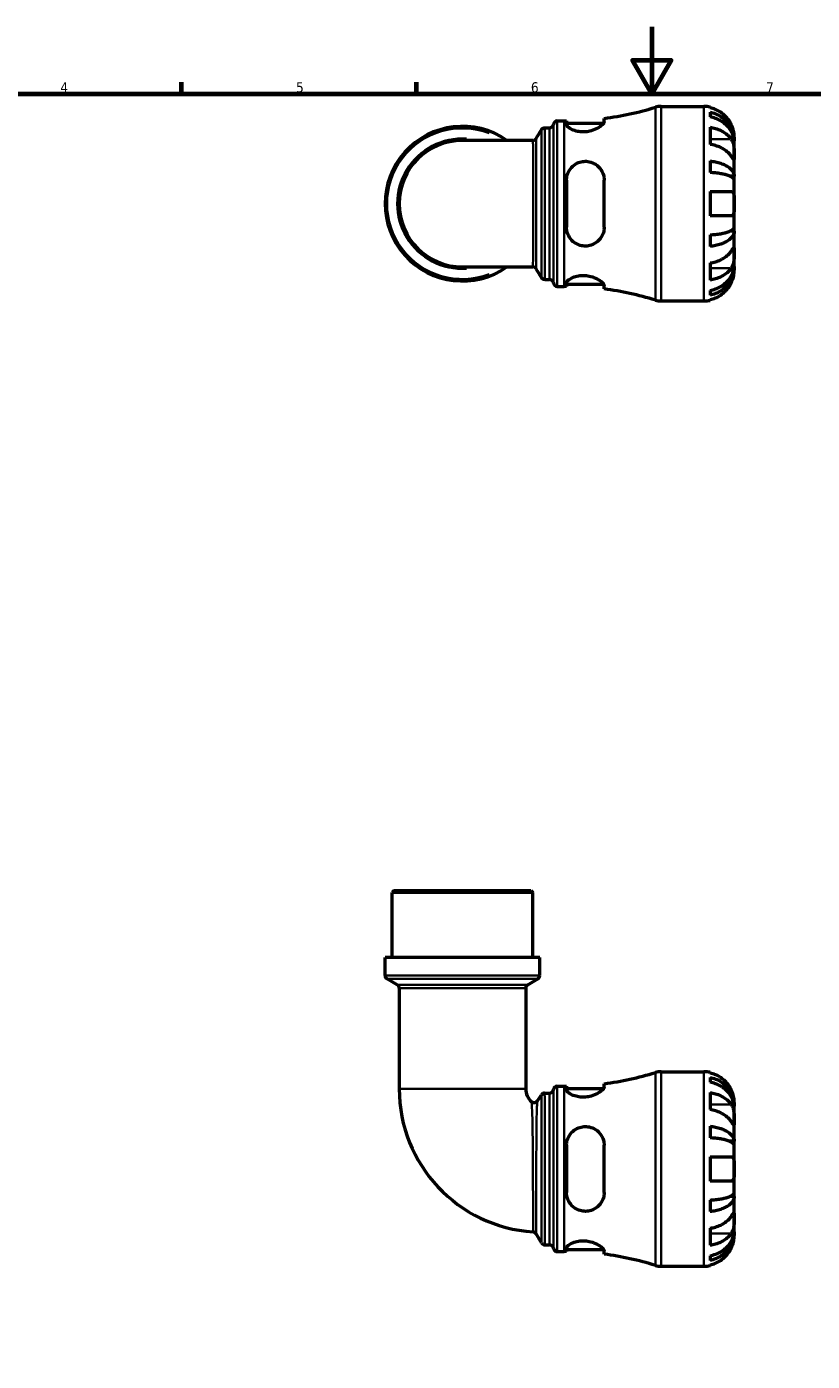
# Model space of a CAD drawing. Header units: millimetres. Extents: x 0 to 902, y -211 to 603.
# Tile 3 of 5: x 234 to 468, y 196 to 594. Entities that reach past the tile are written whole.
import ezdxf

# ---------------------------------------------------------------- set-up
doc = ezdxf.new("R2010")
doc.units = ezdxf.units.MM
for name, color, linetype, lineweight in [('Border (ANSI)', 7, 'Continuous', 70), ('Visible (ANSI)', 7, 'Continuous', 50), ('Visible Narrow (ANSI)', 7, 'Continuous', 35)]:
    doc.layers.add(name, color=color, linetype=linetype, lineweight=lineweight)
doc.styles.add('Note Text (ANSI)', font='tahoma.ttf')

# ---------------------------------------------------------------- blocks, each defined once
blk = doc.blocks.new('Borders Default Border')
at = {"layer": 'Border (ANSI)'}
for p, q in [((280.33, 574), (280.33, 577.45)), ((350.42, 574), (350.42, 577.45))]:
    blk.add_line(p, q, dxfattribs=at)
at = {"layer": 'Border (ANSI)', "flags": 128}
for points in [[(420.5, 594), (420.5, 574), (414.73, 584), (426.27, 584), (420.5, 574)], [(20, 20), (20, 574), (821, 574), (821, 20), (20, 20)]]:
    blk.add_lwpolyline(points, dxfattribs=at)
at = {"layer": 'Border (ANSI)', "char_height": 3.05, "attachment_point": 7, "style": 'Note Text (ANSI)'}
for s, insert in [('4', (244.23, 574.4)), ('5', (314.48, 574.34)), ('6', (384.49, 574.34)), ('7', (454.6, 574.4))]:
    blk.add_mtext(s, dxfattribs=dict(at, insert=insert))

msp = doc.modelspace()

# ---------------------------------------------------------------- linework, layer by layer
at = {"layer": 'Visible (ANSI)'}
for p, q in [((423.281, 570.238), (436.073, 570.238)), ((437.873, 570.056), (437.873, 569.83)), ((392.348, 565.888), (394.428, 565.888)), ((395.108, 565.89), (395.108, 564.864)), ((395.108, 565.248), (406.166, 565.248)), ((406.308, 565.663), (406.308, 566.658)), ((437.873, 568.523), (437.873, 567.09)), ((388.613, 563.858), (390.046, 563.858)), ((437.873, 564.001), (437.873, 558.91)), ((445.073, 559.951), (445.073, 561.238)), ((385.079, 560.097), (364.073, 560.097)), ((445.073, 559.951), (445.055, 559.951)), ((445.073, 559.461), (445.073, 559.951)), ((445.073, 555.38), (445.073, 559.461)), ((437.873, 553.973), (437.873, 550.513)), ((445.073, 549.479), (445.073, 555.38)), ((445.073, 549.479), (443.748, 549.479)), ((445.073, 548.296), (445.073, 549.479)), ((395.108, 548.278), (395.108, 534.198)), ((406.308, 534.198), (406.308, 548.278)), ((445.073, 541.238), (445.073, 548.296)), ((437.873, 544.838), (437.873, 537.638)), ((445.073, 534.18), (445.073, 541.238)), ((445.073, 532.997), (445.073, 534.18)), ((437.873, 531.963), (437.873, 528.503)), ((445.073, 532.997), (443.748, 532.997)), ((445.073, 527.096), (445.073, 532.997)), ((445.073, 523.015), (445.073, 527.096)), ((364.073, 522.378), (385.079, 522.378)), ((437.873, 523.566), (437.873, 518.475)), ((445.073, 522.525), (445.055, 522.525)), ((445.073, 522.525), (445.073, 523.015)), ((445.073, 521.238), (445.073, 522.525)), ((388.613, 518.618), (390.046, 518.618)), ((395.108, 517.612), (395.108, 516.585)), ((395.108, 517.228), (406.166, 517.228)), ((392.348, 516.588), (394.428, 516.588)), ((406.308, 515.818), (406.308, 516.813)), ((437.873, 515.386), (437.873, 513.953)), ((423.281, 512.238), (436.073, 512.238)), ((437.873, 512.646), (437.873, 512.42)), ((343.698, 336.491), (343.118, 335.911)), ((385.028, 335.911), (343.118, 335.911)), ((343.118, 316.491), (343.118, 335.911)), ((343.698, 336.491), (384.448, 336.491)), ((384.448, 336.491), (385.028, 335.911)), ((385.028, 316.491), (385.028, 335.911)), ((387.124, 316.491), (341.023, 316.491)), ((341.023, 311.161), (341.023, 316.491)), ((387.124, 311.161), (387.124, 316.491)), ((344.634, 308.406), (341.603, 310.156)), ((345.214, 307.402), (345.214, 277.366)), ((382.933, 307.402), (382.933, 277.366)), ((383.513, 308.406), (386.544, 310.156)), ((423.281, 282.491), (436.073, 282.491)), ((406.308, 277.917), (406.308, 278.911)), ((437.873, 282.309), (437.873, 282.084)), ((437.873, 280.776), (437.873, 279.343)), ((386.424, 273.789), (387.604, 275.588)), ((388.574, 276.111), (390.046, 276.111)), ((392.348, 278.141), (394.428, 278.141)), ((395.108, 278.144), (395.108, 277.117)), ((395.108, 277.501), (406.166, 277.501)), ((437.873, 276.255), (437.873, 271.164)), ((445.073, 272.204), (445.055, 272.204)), ((445.073, 272.204), (445.073, 273.491)), ((445.073, 271.714), (445.073, 272.204)), ((445.073, 267.633), (445.073, 271.714)), ((445.073, 261.732), (445.073, 267.633)), ((437.873, 266.226), (437.873, 262.767)), ((395.108, 260.531), (395.108, 246.451)), ((406.308, 246.451), (406.308, 260.531)), ((445.073, 261.732), (443.748, 261.732)), ((445.073, 260.55), (445.073, 261.732)), ((445.073, 253.491), (445.073, 260.55)), ((437.873, 257.091), (437.873, 249.891)), ((445.073, 246.433), (445.073, 253.491)), ((437.873, 244.216), (437.873, 240.757)), ((445.073, 245.25), (443.748, 245.25)), ((445.073, 245.25), (445.073, 246.433)), ((445.073, 239.349), (445.073, 245.25)), ((445.073, 235.268), (445.073, 239.349)), ((437.873, 235.819), (437.873, 230.728)), ((445.073, 234.778), (445.055, 234.778)), ((445.073, 234.778), (445.073, 235.268)), ((445.073, 233.491), (445.073, 234.778)), ((387.613, 231.451), (386.057, 234.147)), ((388.618, 230.871), (390.046, 230.871)), ((392.348, 228.841), (394.428, 228.841)), ((395.108, 229.865), (395.108, 228.839)), ((395.108, 229.481), (406.166, 229.481)), ((406.308, 228.072), (406.308, 229.066)), ((437.873, 227.639), (437.873, 226.207)), ((423.281, 224.491), (436.073, 224.491)), ((437.873, 224.899), (437.873, 224.673))]:
    msp.add_line(p, q, dxfattribs=at)
for centre, radius, start, end in [((394.428, 657.953), 92.065, 277.4141, 287.14711), ((423.281, 564.438), 5.8, 90, 107.14711), ((436.073, 561.238), 9, 78.46304, 90), ((392.348, 564.728), 1.16, 90, 172.81924), ((394.428, 657.953), 92.065, 270, 270.4232), ((364.073, 541.238), 23.05, 54.9032, 305.0968), ((390.046, 565.018), 1.16, 270, 352.81924), ((364.073, 541.238), 18.86, 90, 270), ((390.046, 517.458), 1.16, 7.18076, 90), ((392.348, 517.748), 1.16, 187.18076, 270), ((394.428, 424.523), 92.065, 89.5768, 90), ((394.428, 424.523), 92.065, 72.85289, 82.5859), ((423.281, 518.038), 5.8, 252.85289, 270), ((436.073, 521.238), 9, 270, 281.53696), ((342.183, 311.161), 1.16, 180, 240), ((385.964, 311.161), 1.16, 300, 0), ((344.054, 307.402), 1.16, 0, 60), ((384.093, 307.402), 1.16, 120, 180), ((423.281, 276.691), 5.8, 90, 107.14711), ((436.073, 273.491), 9, 78.46304, 90), ((394.428, 370.206), 92.065, 277.4141, 287.14711), ((387.948, 277.366), 42.734, 180, 266.21699), ((387.948, 277.366), 5.016, 180, 229.69318), ((388.574, 274.951), 1.16, 90, 146.71348), ((390.046, 277.271), 1.16, 270, 352.81924), ((392.348, 276.981), 1.16, 90, 172.81924), ((394.428, 370.206), 92.065, 270, 270.4232), ((385.454, 274.426), 1.16, 229.69318, 326.71348), ((385.052, 233.567), 1.16, 30, 86.21699), ((388.618, 232.031), 1.16, 210, 270), ((390.046, 229.711), 1.16, 7.18076, 90), ((392.348, 230.001), 1.16, 187.18076, 270), ((394.428, 136.776), 92.065, 89.5768, 90), ((394.428, 136.776), 92.065, 72.85289, 82.5859), ((423.281, 230.291), 5.8, 252.85289, 270), ((436.073, 233.491), 9, 270, 281.53696)]:
    msp.add_arc(centre, radius, start, end, dxfattribs=at)
for points, knots in [([(444.197, 564.838), (444.014, 565.226), (443.795, 565.618), (443.209, 566.5), (442.818, 566.973), (442.031, 567.763), (441.564, 568.155), (440.558, 568.831), (440.019, 569.115), (439.009, 569.535), (438.448, 569.712), (437.873, 569.83)], [4.42788405, 4.42788405, 4.42788405, 4.42788405, 4.5512464, 4.5512464, 4.71913293, 4.71913293, 4.88586959, 4.88586959, 5.05260626, 5.05260626, 5.21400469, 5.21400469, 5.21400469, 5.21400469]), ([(406.308, 565.663), (406.308, 565.596), (406.293, 565.523), (406.186, 565.236), (406.007, 564.996), (405.407, 564.419), (404.937, 564.074), (403.817, 563.455), (403.177, 563.178), (401.933, 562.818), (401.366, 562.708), (400.249, 562.609), (399.717, 562.613), (398.601, 562.727), (398.042, 562.852), (396.932, 563.216), (396.418, 563.472), (395.605, 564.014), (395.32, 564.301), (395.135, 564.667), (395.108, 564.769), (395.108, 564.864)], [-1.976846, -1.976846, -1.976846, -1.976846, -1.9031641, -1.9031641, -1.705924, -1.705924, -1.4576478, -1.4576478, -1.2245583, -1.2245583, -1.0486206, -1.0486206, -0.8868322, -0.8868322, -0.6981746, -0.6981746, -0.4672608, -0.4672608, -0.2235625, -0.2235625, -0.1230578, -0.1230578, -0.1230578, -0.1230578]), ([(437.873, 568.523), (438.45, 568.408), (439.014, 568.236), (440.026, 567.83), (440.565, 567.556), (441.572, 566.903), (442.04, 566.525), (442.825, 565.763), (443.216, 565.308), (443.89, 564.33), (444.173, 563.806), (444.599, 562.808), (444.781, 562.241), (445.018, 561.083), (445.073, 560.492), (445.073, 559.951)], [0.1707461, 0.1707461, 0.1707461, 0.1707461, 0.33284, 0.33284, 0.4994944, 0.4994944, 0.6661487, 0.6661487, 0.8332087, 0.8332087, 1.0002688, 1.0002688, 1.1679728, 1.1679728, 1.3356767, 1.3356767, 1.3356767, 1.3356767]), ([(445.073, 559.461), (445.073, 559.943), (445.018, 560.469), (444.781, 561.499), (444.599, 562.004), (444.173, 562.892), (443.89, 563.358), (443.216, 564.229), (442.825, 564.633), (442.04, 565.312), (441.572, 565.648), (440.565, 566.229), (440.026, 566.473), (439.014, 566.835), (438.45, 566.988), (437.873, 567.09)], [4.0142509, 4.0142509, 4.0142509, 4.0142509, 4.1819549, 4.1819549, 4.3496588, 4.3496588, 4.5167189, 4.5167189, 4.6837789, 4.6837789, 4.8504333, 4.8504333, 5.0170876, 5.0170876, 5.1791816, 5.1791816, 5.1791816, 5.1791816]), ([(387.612, 563.285), (387.629, 563.314), (387.65, 563.346), (387.704, 563.421), (387.738, 563.462), (387.828, 563.555), (387.884, 563.605), (388.033, 563.707), (388.126, 563.758), (388.35, 563.834), (388.481, 563.858), (388.613, 563.858)], [3.14088625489, 3.14088625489, 3.14088625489, 3.14088625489, 3.14103015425, 3.14103015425, 3.14117405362, 3.14117405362, 3.14131795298, 3.14131795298, 3.14146185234, 3.14146185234, 3.1416057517, 3.1416057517, 3.1416057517, 3.1416057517]), ([(437.873, 564.001), (438.448, 563.918), (439.009, 563.792), (440.019, 563.495), (440.558, 563.294), (441.564, 562.817), (442.031, 562.54), (442.818, 561.981), (443.209, 561.647), (443.795, 561.023), (444.014, 560.745), (444.197, 560.471)], [0.17075309, 0.17075309, 0.17075309, 0.17075309, 0.33215152, 0.33215152, 0.49888818, 0.49888818, 0.66562485, 0.66562485, 0.83351137, 0.83351137, 0.95687373, 0.95687373, 0.95687373, 0.95687373]), ([(445.073, 561.238), (445.073, 561.238), (445.073, 561.271), (445.071, 561.406), (445.069, 561.513), (445.046, 561.871), (445.018, 562.164), (444.911, 562.759), (444.851, 563.026), (444.713, 563.518), (444.644, 563.734), (444.484, 564.177), (444.393, 564.403), (444.262, 564.697), (444.23, 564.768), (444.197, 564.838)], [-2.49913258, -2.49913258, -2.49913258, -2.49913258, -2.41505436, -2.41505436, -2.32384732, -2.32384732, -2.1841143, -2.1841143, -2.08674766, -2.08674766, -2.01440674, -2.01440674, -1.93994266, -1.93994266, -1.91637503, -1.91637503, -1.91637503, -1.91637503]), ([(385.079, 560.097), (385.203, 560.097), (385.326, 560.119), (385.547, 560.189), (385.642, 560.239), (385.795, 560.34), (385.853, 560.391), (385.946, 560.485), (385.981, 560.527), (386.038, 560.603), (386.059, 560.636), (386.078, 560.667), (386.078, 560.669), (386.079, 560.671)], [-1.5620156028, -1.5620156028, -1.5620156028, -1.5620156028, -1.5612023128, -1.5612023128, -1.5603427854, -1.5603427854, -1.559483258, -1.559483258, -1.5586237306, -1.5586237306, -1.5577642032, -1.5577642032, -1.5577179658, -1.5577179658, -1.5577179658, -1.5577179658]), ([(444.197, 555.38), (444.014, 555.654), (443.795, 555.932), (443.209, 556.555), (442.818, 556.889), (442.031, 557.449), (441.564, 557.726), (440.558, 558.203), (440.019, 558.404), (439.009, 558.701), (438.448, 558.827), (437.873, 558.91)], [4.42788405, 4.42788405, 4.42788405, 4.42788405, 4.5512464, 4.5512464, 4.71913293, 4.71913293, 4.88586959, 4.88586959, 5.05260626, 5.05260626, 5.21400469, 5.21400469, 5.21400469, 5.21400469]), ([(444.197, 560.471), (444.256, 560.383), (444.313, 560.289), (444.463, 560.011), (444.55, 559.816), (444.706, 559.389), (444.774, 559.158), (444.908, 558.578), (444.962, 558.225), (445.043, 557.419), (445.06, 556.973), (445.075, 556.116), (445.073, 555.717), (445.073, 555.38)], [-0.58004807, -0.58004807, -0.58004807, -0.58004807, -0.5384523, -0.5384523, -0.46383793, -0.46383793, -0.3862639, -0.3862639, -0.27840269, -0.27840269, -0.14277912, -0.14277912, 0, 0, 0, 0]), ([(395.108, 548.278), (395.108, 548.489), (395.12, 548.699), (395.217, 549.554), (395.402, 550.179), (395.998, 551.389), (396.43, 551.962), (397.451, 552.881), (398.021, 553.238), (399.161, 553.688), (399.697, 553.814), (400.798, 553.904), (401.345, 553.868), (402.54, 553.614), (403.158, 553.356), (404.384, 552.578), (404.955, 552.012), (405.788, 550.744), (406.072, 550.054), (406.275, 548.976), (406.308, 548.629), (406.308, 548.278)], [-1.9564638, -1.9564638, -1.9564638, -1.9564638, -1.890339, -1.890339, -1.6850061, -1.6850061, -1.4589244, -1.4589244, -1.2518906, -1.2518906, -1.0857552, -1.0857552, -0.9194053, -0.9194053, -0.7102433, -0.7102433, -0.4523347, -0.4523347, -0.2137527, -0.2137527, -0.1036387, -0.1036387, -0.1036387, -0.1036387]), ([(437.873, 553.973), (438.45, 553.913), (439.014, 553.822), (440.026, 553.609), (440.565, 553.466), (441.572, 553.124), (442.04, 552.925), (442.825, 552.526), (443.216, 552.288), (443.89, 551.775), (444.173, 551.5), (444.599, 550.977), (444.781, 550.68), (445.018, 550.073), (445.073, 549.763), (445.073, 549.479)], [0.1707461, 0.1707461, 0.1707461, 0.1707461, 0.33284, 0.33284, 0.4994944, 0.4994944, 0.6661487, 0.6661487, 0.8332087, 0.8332087, 1.0002688, 1.0002688, 1.1679728, 1.1679728, 1.3356767, 1.3356767, 1.3356767, 1.3356767]), ([(445.073, 555.38), (445.073, 555.197), (445.073, 555.034), (445.072, 554.745), (445.07, 554.623), (445.055, 554.401), (445.037, 554.332), (444.961, 554.32), (444.905, 554.37), (444.768, 554.542), (444.7, 554.637), (444.543, 554.864), (444.455, 554.995), (444.306, 555.217), (444.253, 555.297), (444.197, 555.38)], [0, 0, 0, 0, 0.07774953, 0.07774953, 0.16081914, 0.16081914, 0.27783798, 0.27783798, 0.3882896, 0.3882896, 0.46542959, 0.46542959, 0.54035429, 0.54035429, 0.57953204, 0.57953204, 0.57953204, 0.57953204]), ([(445.073, 548.296), (445.073, 548.436), (445.018, 548.589), (444.781, 548.889), (444.599, 549.035), (444.173, 549.293), (443.89, 549.429), (443.216, 549.682), (442.825, 549.799), (442.04, 549.997), (441.572, 550.094), (440.565, 550.263), (440.026, 550.334), (439.014, 550.439), (438.45, 550.484), (437.873, 550.513)], [4.0142509, 4.0142509, 4.0142509, 4.0142509, 4.1819549, 4.1819549, 4.3496588, 4.3496588, 4.5167189, 4.5167189, 4.6837789, 4.6837789, 4.8504333, 4.8504333, 5.0170876, 5.0170876, 5.1791816, 5.1791816, 5.1791816, 5.1791816]), ([(437.873, 544.838), (438.448, 544.838), (439.009, 544.838), (440.019, 544.838), (440.558, 544.838), (441.564, 544.838), (442.031, 544.838), (442.818, 544.838), (443.209, 544.838), (443.795, 544.838), (444.014, 544.838), (444.197, 544.838)], [0.17075309, 0.17075309, 0.17075309, 0.17075309, 0.33215152, 0.33215152, 0.49888818, 0.49888818, 0.66562485, 0.66562485, 0.83351137, 0.83351137, 0.95687373, 0.95687373, 0.95687373, 0.95687373]), ([(444.197, 544.838), (444.265, 544.838), (444.329, 544.829), (444.478, 544.786), (444.559, 544.74), (444.708, 544.603), (444.774, 544.508), (444.907, 544.217), (444.962, 543.999), (445.043, 543.417), (445.06, 543.038), (445.075, 542.184), (445.073, 541.713), (445.073, 541.238)], [-0.57647647, -0.57647647, -0.57647647, -0.57647647, -0.52968676, -0.52968676, -0.46054026, -0.46054026, -0.38562403, -0.38562403, -0.27730827, -0.27730827, -0.14258086, -0.14258086, 0, 0, 0, 0]), ([(445.073, 541.238), (445.073, 540.958), (445.073, 540.678), (445.071, 540.11), (445.069, 539.825), (445.046, 539.147), (445.018, 538.785), (444.911, 538.282), (444.851, 538.112), (444.713, 537.881), (444.644, 537.804), (444.484, 537.692), (444.393, 537.657), (444.262, 537.64), (444.23, 537.638), (444.197, 537.638)], [-2.49913258, -2.49913258, -2.49913258, -2.49913258, -2.41505436, -2.41505436, -2.32384732, -2.32384732, -2.1841143, -2.1841143, -2.08674766, -2.08674766, -2.01440674, -2.01440674, -1.93994266, -1.93994266, -1.91637503, -1.91637503, -1.91637503, -1.91637503]), ([(444.197, 537.638), (444.014, 537.638), (443.795, 537.638), (443.209, 537.638), (442.818, 537.638), (442.031, 537.638), (441.564, 537.638), (440.558, 537.638), (440.019, 537.638), (439.009, 537.638), (438.448, 537.638), (437.873, 537.638)], [4.42788405, 4.42788405, 4.42788405, 4.42788405, 4.5512464, 4.5512464, 4.71913293, 4.71913293, 4.88586959, 4.88586959, 5.05260626, 5.05260626, 5.21400469, 5.21400469, 5.21400469, 5.21400469]), ([(406.308, 534.198), (406.308, 533.963), (406.293, 533.729), (406.186, 532.88), (406.007, 532.288), (405.407, 531.058), (404.937, 530.449), (403.817, 529.485), (403.177, 529.117), (401.933, 528.705), (401.366, 528.606), (400.249, 528.591), (399.717, 528.661), (398.601, 528.972), (398.042, 529.236), (396.932, 529.997), (396.418, 530.527), (395.605, 531.768), (395.32, 532.488), (395.135, 533.561), (395.108, 533.878), (395.108, 534.198)], [-1.976846, -1.976846, -1.976846, -1.976846, -1.9031641, -1.9031641, -1.705924, -1.705924, -1.4576478, -1.4576478, -1.2245583, -1.2245583, -1.0486206, -1.0486206, -0.8868322, -0.8868322, -0.6981746, -0.6981746, -0.4672608, -0.4672608, -0.2235625, -0.2235625, -0.1230578, -0.1230578, -0.1230578, -0.1230578]), ([(437.873, 531.963), (438.45, 531.992), (439.014, 532.037), (440.026, 532.142), (440.565, 532.213), (441.572, 532.382), (442.04, 532.479), (442.825, 532.677), (443.216, 532.794), (443.89, 533.047), (444.173, 533.183), (444.599, 533.441), (444.781, 533.587), (445.018, 533.887), (445.073, 534.04), (445.073, 534.18)], [0.1707461, 0.1707461, 0.1707461, 0.1707461, 0.33284, 0.33284, 0.4994944, 0.4994944, 0.6661487, 0.6661487, 0.8332087, 0.8332087, 1.0002688, 1.0002688, 1.1679728, 1.1679728, 1.3356767, 1.3356767, 1.3356767, 1.3356767]), ([(445.073, 532.997), (445.073, 532.713), (445.018, 532.403), (444.781, 531.796), (444.599, 531.499), (444.173, 530.976), (443.89, 530.701), (443.216, 530.188), (442.825, 529.95), (442.04, 529.551), (441.572, 529.352), (440.565, 529.01), (440.026, 528.867), (439.014, 528.654), (438.45, 528.563), (437.873, 528.503)], [4.0142509, 4.0142509, 4.0142509, 4.0142509, 4.1819549, 4.1819549, 4.3496588, 4.3496588, 4.5167189, 4.5167189, 4.6837789, 4.6837789, 4.8504333, 4.8504333, 5.0170876, 5.0170876, 5.1791816, 5.1791816, 5.1791816, 5.1791816]), ([(437.873, 523.566), (438.448, 523.649), (439.009, 523.775), (440.019, 524.072), (440.558, 524.273), (441.564, 524.75), (442.031, 525.027), (442.818, 525.586), (443.209, 525.92), (443.795, 526.544), (444.014, 526.822), (444.197, 527.096)], [0.17075309, 0.17075309, 0.17075309, 0.17075309, 0.33215152, 0.33215152, 0.49888818, 0.49888818, 0.66562485, 0.66562485, 0.83351137, 0.83351137, 0.95687373, 0.95687373, 0.95687373, 0.95687373]), ([(444.197, 527.096), (444.256, 527.184), (444.313, 527.269), (444.463, 527.494), (444.55, 527.623), (444.706, 527.849), (444.774, 527.942), (444.908, 528.108), (444.962, 528.156), (445.043, 528.143), (445.06, 528.051), (445.075, 527.699), (445.073, 527.432), (445.073, 527.096)], [-0.58004807, -0.58004807, -0.58004807, -0.58004807, -0.5384523, -0.5384523, -0.46383793, -0.46383793, -0.3862639, -0.3862639, -0.27840269, -0.27840269, -0.14277912, -0.14277912, 0, 0, 0, 0]), ([(445.073, 527.096), (445.073, 526.913), (445.073, 526.71), (445.072, 526.259), (445.07, 526.009), (445.055, 525.381), (445.037, 524.996), (444.961, 524.242), (444.905, 523.881), (444.768, 523.296), (444.7, 523.066), (444.543, 522.641), (444.455, 522.447), (444.306, 522.176), (444.253, 522.088), (444.197, 522.005)], [0, 0, 0, 0, 0.07774953, 0.07774953, 0.16081914, 0.16081914, 0.27783798, 0.27783798, 0.3882896, 0.3882896, 0.46542959, 0.46542959, 0.54035429, 0.54035429, 0.57953204, 0.57953204, 0.57953204, 0.57953204]), ([(386.079, 521.805), (386.062, 521.835), (386.041, 521.868), (385.986, 521.942), (385.952, 521.984), (385.862, 522.077), (385.805, 522.128), (385.656, 522.229), (385.563, 522.279), (385.34, 522.355), (385.21, 522.378), (385.079, 522.378)], [1.5577315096, 1.5577315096, 1.5577315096, 1.5577315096, 1.5585910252, 1.5585910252, 1.5594505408, 1.5594505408, 1.5603100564, 1.5603100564, 1.5611695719, 1.5611695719, 1.5620290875, 1.5620290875, 1.5620290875, 1.5620290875]), ([(437.873, 515.386), (438.45, 515.488), (439.014, 515.641), (440.026, 516.003), (440.565, 516.247), (441.572, 516.828), (442.04, 517.164), (442.825, 517.843), (443.216, 518.247), (443.89, 519.117), (444.173, 519.584), (444.599, 520.472), (444.781, 520.977), (445.018, 522.007), (445.073, 522.533), (445.073, 523.015)], [0.1707461, 0.1707461, 0.1707461, 0.1707461, 0.33284, 0.33284, 0.4994944, 0.4994944, 0.6661487, 0.6661487, 0.8332087, 0.8332087, 1.0002688, 1.0002688, 1.1679728, 1.1679728, 1.3356767, 1.3356767, 1.3356767, 1.3356767]), ([(445.073, 522.525), (445.073, 521.984), (445.018, 521.393), (444.781, 520.235), (444.599, 519.668), (444.173, 518.67), (443.89, 518.146), (443.216, 517.168), (442.825, 516.713), (442.04, 515.951), (441.572, 515.573), (440.565, 514.92), (440.026, 514.646), (439.014, 514.24), (438.45, 514.068), (437.873, 513.953)], [4.0142509, 4.0142509, 4.0142509, 4.0142509, 4.1819549, 4.1819549, 4.3496588, 4.3496588, 4.5167189, 4.5167189, 4.6837789, 4.6837789, 4.8504333, 4.8504333, 5.0170876, 5.0170876, 5.1791816, 5.1791816, 5.1791816, 5.1791816]), ([(444.197, 522.005), (444.014, 521.731), (443.795, 521.453), (443.209, 520.829), (442.818, 520.495), (442.031, 519.936), (441.564, 519.659), (440.558, 519.181), (440.019, 518.981), (439.009, 518.684), (438.448, 518.558), (437.873, 518.475)], [4.42788405, 4.42788405, 4.42788405, 4.42788405, 4.5512464, 4.5512464, 4.71913293, 4.71913293, 4.88586959, 4.88586959, 5.05260626, 5.05260626, 5.21400469, 5.21400469, 5.21400469, 5.21400469]), ([(444.197, 517.638), (444.265, 517.781), (444.329, 517.925), (444.478, 518.285), (444.559, 518.499), (444.708, 518.94), (444.774, 519.164), (444.907, 519.69), (444.962, 519.976), (445.043, 520.539), (445.06, 520.788), (445.075, 521.144), (445.073, 521.238), (445.073, 521.238)], [-0.57647647, -0.57647647, -0.57647647, -0.57647647, -0.52968676, -0.52968676, -0.46054026, -0.46054026, -0.38562403, -0.38562403, -0.27730827, -0.27730827, -0.14258086, -0.14258086, 0, 0, 0, 0]), ([(388.613, 518.618), (388.489, 518.618), (388.366, 518.639), (388.145, 518.71), (388.049, 518.76), (387.896, 518.861), (387.838, 518.912), (387.745, 519.005), (387.71, 519.048), (387.654, 519.123), (387.633, 519.156), (387.614, 519.188), (387.613, 519.189), (387.612, 519.191)], [6.28318883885, 6.28318883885, 6.28318883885, 6.28318883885, 6.28332367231, 6.28332367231, 6.28346757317, 6.28346757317, 6.28361147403, 6.28361147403, 6.28375537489, 6.28375537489, 6.28389927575, 6.28389927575, 6.28390834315, 6.28390834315, 6.28390834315, 6.28390834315]), ([(395.108, 517.612), (395.108, 517.675), (395.12, 517.74), (395.217, 518.02), (395.402, 518.253), (395.998, 518.751), (396.43, 519.014), (397.451, 519.451), (398.021, 519.627), (399.161, 519.822), (399.697, 519.864), (400.798, 519.836), (401.345, 519.768), (402.54, 519.509), (403.158, 519.295), (404.384, 518.742), (404.955, 518.387), (405.788, 517.725), (406.072, 517.416), (406.275, 517.027), (406.308, 516.914), (406.308, 516.813)], [-1.9564638, -1.9564638, -1.9564638, -1.9564638, -1.890339, -1.890339, -1.6850061, -1.6850061, -1.4589244, -1.4589244, -1.2518906, -1.2518906, -1.0857552, -1.0857552, -0.9194053, -0.9194053, -0.7102433, -0.7102433, -0.4523347, -0.4523347, -0.2137527, -0.2137527, -0.1036387, -0.1036387, -0.1036387, -0.1036387]), ([(437.873, 512.646), (438.448, 512.764), (439.009, 512.941), (440.019, 513.361), (440.558, 513.645), (441.564, 514.321), (442.031, 514.713), (442.818, 515.503), (443.209, 515.976), (443.795, 516.858), (444.014, 517.25), (444.197, 517.638)], [0.17075309, 0.17075309, 0.17075309, 0.17075309, 0.33215152, 0.33215152, 0.49888818, 0.49888818, 0.66562485, 0.66562485, 0.83351137, 0.83351137, 0.95687373, 0.95687373, 0.95687373, 0.95687373]), ([(444.197, 277.091), (444.014, 277.479), (443.795, 277.872), (443.209, 278.753), (442.818, 279.226), (442.031, 280.017), (441.564, 280.408), (440.558, 281.084), (440.019, 281.368), (439.009, 281.788), (438.448, 281.966), (437.873, 282.084)], [4.42788405, 4.42788405, 4.42788405, 4.42788405, 4.5512464, 4.5512464, 4.71913293, 4.71913293, 4.88586959, 4.88586959, 5.05260626, 5.05260626, 5.21400469, 5.21400469, 5.21400469, 5.21400469]), ([(437.873, 280.776), (438.45, 280.662), (439.014, 280.49), (440.026, 280.083), (440.565, 279.809), (441.572, 279.156), (442.04, 278.778), (442.825, 278.016), (443.216, 277.562), (443.89, 276.583), (444.173, 276.059), (444.599, 275.061), (444.781, 274.494), (445.018, 273.337), (445.073, 272.746), (445.073, 272.204)], [0.1707461, 0.1707461, 0.1707461, 0.1707461, 0.33284, 0.33284, 0.4994944, 0.4994944, 0.6661487, 0.6661487, 0.8332087, 0.8332087, 1.0002688, 1.0002688, 1.1679728, 1.1679728, 1.3356767, 1.3356767, 1.3356767, 1.3356767]), ([(445.073, 271.714), (445.073, 272.196), (445.018, 272.722), (444.781, 273.753), (444.599, 274.257), (444.173, 275.146), (443.89, 275.612), (443.216, 276.482), (442.825, 276.887), (442.04, 277.565), (441.572, 277.902), (440.565, 278.482), (440.026, 278.726), (439.014, 279.088), (438.45, 279.241), (437.873, 279.343)], [4.0142509, 4.0142509, 4.0142509, 4.0142509, 4.1819549, 4.1819549, 4.3496588, 4.3496588, 4.5167189, 4.5167189, 4.6837789, 4.6837789, 4.8504333, 4.8504333, 5.0170876, 5.0170876, 5.1791816, 5.1791816, 5.1791816, 5.1791816]), ([(406.308, 277.917), (406.308, 277.849), (406.293, 277.776), (406.186, 277.49), (406.007, 277.249), (405.407, 276.672), (404.937, 276.328), (403.817, 275.709), (403.177, 275.431), (401.933, 275.072), (401.366, 274.961), (400.249, 274.862), (399.717, 274.866), (398.601, 274.98), (398.042, 275.105), (396.932, 275.47), (396.418, 275.725), (395.605, 276.268), (395.32, 276.555), (395.135, 276.92), (395.108, 277.022), (395.108, 277.117)], [-1.976846, -1.976846, -1.976846, -1.976846, -1.9031641, -1.9031641, -1.705924, -1.705924, -1.4576478, -1.4576478, -1.2245583, -1.2245583, -1.0486206, -1.0486206, -0.8868322, -0.8868322, -0.6981746, -0.6981746, -0.4672608, -0.4672608, -0.2235625, -0.2235625, -0.1230578, -0.1230578, -0.1230578, -0.1230578]), ([(437.873, 276.255), (438.448, 276.171), (439.009, 276.046), (440.019, 275.749), (440.558, 275.548), (441.564, 275.07), (442.031, 274.793), (442.818, 274.234), (443.209, 273.9), (443.795, 273.276), (444.014, 272.999), (444.197, 272.725)], [0.17075309, 0.17075309, 0.17075309, 0.17075309, 0.33215152, 0.33215152, 0.49888818, 0.49888818, 0.66562485, 0.66562485, 0.83351137, 0.83351137, 0.95687373, 0.95687373, 0.95687373, 0.95687373]), ([(445.073, 273.491), (445.073, 273.491), (445.073, 273.527), (445.071, 273.675), (445.068, 273.794), (445.042, 274.178), (445.01, 274.479), (444.896, 275.081), (444.834, 275.347), (444.701, 275.807), (444.642, 275.99), (444.516, 276.344), (444.45, 276.515), (444.321, 276.821), (444.26, 276.957), (444.197, 277.091)], [0, 0, 0, 0, 0.08783311, 0.08783311, 0.18435408, 0.18435408, 0.32279749, 0.32279749, 0.41754463, 0.41754463, 0.47774931, 0.47774931, 0.53276241, 0.53276241, 0.57681269, 0.57681269, 0.57681269, 0.57681269]), ([(444.197, 267.633), (444.014, 267.908), (443.795, 268.185), (443.209, 268.809), (442.818, 269.143), (442.031, 269.702), (441.564, 269.979), (440.558, 270.457), (440.019, 270.657), (439.009, 270.954), (438.448, 271.08), (437.873, 271.164)], [4.42788405, 4.42788405, 4.42788405, 4.42788405, 4.5512464, 4.5512464, 4.71913293, 4.71913293, 4.88586959, 4.88586959, 5.05260626, 5.05260626, 5.21400469, 5.21400469, 5.21400469, 5.21400469]), ([(444.197, 272.725), (444.256, 272.636), (444.313, 272.542), (444.463, 272.264), (444.55, 272.07), (444.706, 271.643), (444.774, 271.411), (444.908, 270.831), (444.962, 270.478), (445.043, 269.672), (445.06, 269.227), (445.075, 268.37), (445.073, 267.97), (445.073, 267.633)], [-0.58004807, -0.58004807, -0.58004807, -0.58004807, -0.5384523, -0.5384523, -0.46383793, -0.46383793, -0.3862639, -0.3862639, -0.27840269, -0.27840269, -0.14277912, -0.14277912, 0, 0, 0, 0]), ([(445.073, 267.633), (445.073, 267.45), (445.073, 267.287), (445.072, 266.998), (445.07, 266.876), (445.055, 266.655), (445.037, 266.586), (444.961, 266.574), (444.905, 266.624), (444.768, 266.795), (444.7, 266.89), (444.543, 267.117), (444.455, 267.248), (444.306, 267.47), (444.253, 267.55), (444.197, 267.633)], [0, 0, 0, 0, 0.07774953, 0.07774953, 0.16081914, 0.16081914, 0.27783798, 0.27783798, 0.3882896, 0.3882896, 0.46542959, 0.46542959, 0.54035429, 0.54035429, 0.57953204, 0.57953204, 0.57953204, 0.57953204]), ([(395.108, 260.531), (395.108, 260.742), (395.12, 260.952), (395.217, 261.808), (395.402, 262.432), (395.998, 263.642), (396.43, 264.216), (397.451, 265.134), (398.021, 265.492), (399.161, 265.941), (399.697, 266.067), (400.798, 266.158), (401.345, 266.121), (402.54, 265.867), (403.158, 265.609), (404.384, 264.831), (404.955, 264.265), (405.788, 262.997), (406.072, 262.307), (406.275, 261.23), (406.308, 260.882), (406.308, 260.531)], [-1.9564638, -1.9564638, -1.9564638, -1.9564638, -1.890339, -1.890339, -1.6850061, -1.6850061, -1.4589244, -1.4589244, -1.2518906, -1.2518906, -1.0857552, -1.0857552, -0.9194053, -0.9194053, -0.7102433, -0.7102433, -0.4523347, -0.4523347, -0.2137527, -0.2137527, -0.1036387, -0.1036387, -0.1036387, -0.1036387]), ([(437.873, 266.226), (438.45, 266.166), (439.014, 266.076), (440.026, 265.863), (440.565, 265.719), (441.572, 265.377), (442.04, 265.179), (442.825, 264.779), (443.216, 264.541), (443.89, 264.028), (444.173, 263.753), (444.599, 263.23), (444.781, 262.933), (445.018, 262.326), (445.073, 262.016), (445.073, 261.732)], [0.1707461, 0.1707461, 0.1707461, 0.1707461, 0.33284, 0.33284, 0.4994944, 0.4994944, 0.6661487, 0.6661487, 0.8332087, 0.8332087, 1.0002688, 1.0002688, 1.1679728, 1.1679728, 1.3356767, 1.3356767, 1.3356767, 1.3356767]), ([(445.073, 260.55), (445.073, 260.69), (445.018, 260.843), (444.781, 261.142), (444.599, 261.289), (444.173, 261.547), (443.89, 261.682), (443.216, 261.935), (442.825, 262.053), (442.04, 262.25), (441.572, 262.348), (440.565, 262.516), (440.026, 262.587), (439.014, 262.692), (438.45, 262.737), (437.873, 262.767)], [4.0142509, 4.0142509, 4.0142509, 4.0142509, 4.1819549, 4.1819549, 4.3496588, 4.3496588, 4.5167189, 4.5167189, 4.6837789, 4.6837789, 4.8504333, 4.8504333, 5.0170876, 5.0170876, 5.1791816, 5.1791816, 5.1791816, 5.1791816]), ([(437.873, 257.091), (438.448, 257.091), (439.009, 257.091), (440.019, 257.091), (440.558, 257.091), (441.564, 257.091), (442.031, 257.091), (442.818, 257.091), (443.209, 257.091), (443.795, 257.091), (444.014, 257.091), (444.197, 257.091)], [0.17075309, 0.17075309, 0.17075309, 0.17075309, 0.33215152, 0.33215152, 0.49888818, 0.49888818, 0.66562485, 0.66562485, 0.83351137, 0.83351137, 0.95687373, 0.95687373, 0.95687373, 0.95687373]), ([(444.197, 257.091), (444.265, 257.091), (444.329, 257.083), (444.478, 257.039), (444.559, 256.994), (444.708, 256.856), (444.774, 256.761), (444.907, 256.47), (444.962, 256.252), (445.043, 255.67), (445.06, 255.292), (445.075, 254.437), (445.073, 253.967), (445.073, 253.491)], [-0.57647647, -0.57647647, -0.57647647, -0.57647647, -0.52968676, -0.52968676, -0.46054026, -0.46054026, -0.38562403, -0.38562403, -0.27730827, -0.27730827, -0.14258086, -0.14258086, 0, 0, 0, 0]), ([(445.073, 253.491), (445.073, 253.211), (445.073, 252.932), (445.071, 252.363), (445.069, 252.078), (445.046, 251.4), (445.018, 251.038), (444.911, 250.535), (444.851, 250.365), (444.713, 250.134), (444.644, 250.057), (444.484, 249.945), (444.393, 249.911), (444.262, 249.893), (444.23, 249.891), (444.197, 249.891)], [-2.49913258, -2.49913258, -2.49913258, -2.49913258, -2.41505436, -2.41505436, -2.32384732, -2.32384732, -2.1841143, -2.1841143, -2.08674766, -2.08674766, -2.01440674, -2.01440674, -1.93994266, -1.93994266, -1.91637503, -1.91637503, -1.91637503, -1.91637503]), ([(444.197, 249.891), (444.014, 249.891), (443.795, 249.891), (443.209, 249.891), (442.818, 249.891), (442.031, 249.891), (441.564, 249.891), (440.558, 249.891), (440.019, 249.891), (439.009, 249.891), (438.448, 249.891), (437.873, 249.891)], [4.42788405, 4.42788405, 4.42788405, 4.42788405, 4.5512464, 4.5512464, 4.71913293, 4.71913293, 4.88586959, 4.88586959, 5.05260626, 5.05260626, 5.21400469, 5.21400469, 5.21400469, 5.21400469]), ([(406.308, 246.451), (406.308, 246.216), (406.293, 245.983), (406.186, 245.133), (406.007, 244.541), (405.407, 243.311), (404.937, 242.702), (403.817, 241.739), (403.177, 241.37), (401.933, 240.958), (401.366, 240.86), (400.249, 240.845), (399.717, 240.914), (398.601, 241.226), (398.042, 241.489), (396.932, 242.25), (396.418, 242.78), (395.605, 244.022), (395.32, 244.742), (395.135, 245.814), (395.108, 246.132), (395.108, 246.451)], [-1.976846, -1.976846, -1.976846, -1.976846, -1.9031641, -1.9031641, -1.705924, -1.705924, -1.4576478, -1.4576478, -1.2245583, -1.2245583, -1.0486206, -1.0486206, -0.8868322, -0.8868322, -0.6981746, -0.6981746, -0.4672608, -0.4672608, -0.2235625, -0.2235625, -0.1230578, -0.1230578, -0.1230578, -0.1230578]), ([(437.873, 244.216), (438.45, 244.246), (439.014, 244.29), (440.026, 244.395), (440.565, 244.466), (441.572, 244.635), (442.04, 244.733), (442.825, 244.93), (443.216, 245.047), (443.89, 245.3), (444.173, 245.436), (444.599, 245.694), (444.781, 245.841), (445.018, 246.14), (445.073, 246.293), (445.073, 246.433)], [0.1707461, 0.1707461, 0.1707461, 0.1707461, 0.33284, 0.33284, 0.4994944, 0.4994944, 0.6661487, 0.6661487, 0.8332087, 0.8332087, 1.0002688, 1.0002688, 1.1679728, 1.1679728, 1.3356767, 1.3356767, 1.3356767, 1.3356767]), ([(445.073, 245.25), (445.073, 244.967), (445.018, 244.657), (444.781, 244.05), (444.599, 243.753), (444.173, 243.229), (443.89, 242.955), (443.216, 242.442), (442.825, 242.204), (442.04, 241.804), (441.572, 241.606), (440.565, 241.264), (440.026, 241.12), (439.014, 240.907), (438.45, 240.817), (437.873, 240.757)], [4.0142509, 4.0142509, 4.0142509, 4.0142509, 4.1819549, 4.1819549, 4.3496588, 4.3496588, 4.5167189, 4.5167189, 4.6837789, 4.6837789, 4.8504333, 4.8504333, 5.0170876, 5.0170876, 5.1791816, 5.1791816, 5.1791816, 5.1791816]), ([(437.873, 235.819), (438.448, 235.903), (439.009, 236.028), (440.019, 236.325), (440.558, 236.526), (441.564, 237.004), (442.031, 237.281), (442.818, 237.84), (443.209, 238.174), (443.795, 238.797), (444.014, 239.075), (444.197, 239.349)], [0.17075309, 0.17075309, 0.17075309, 0.17075309, 0.33215152, 0.33215152, 0.49888818, 0.49888818, 0.66562485, 0.66562485, 0.83351137, 0.83351137, 0.95687373, 0.95687373, 0.95687373, 0.95687373]), ([(444.197, 239.349), (444.256, 239.438), (444.313, 239.523), (444.463, 239.747), (444.55, 239.876), (444.706, 240.102), (444.774, 240.196), (444.908, 240.361), (444.962, 240.409), (445.043, 240.396), (445.06, 240.305), (445.075, 239.952), (445.073, 239.686), (445.073, 239.349)], [-0.58004807, -0.58004807, -0.58004807, -0.58004807, -0.5384523, -0.5384523, -0.46383793, -0.46383793, -0.3862639, -0.3862639, -0.27840269, -0.27840269, -0.14277912, -0.14277912, 0, 0, 0, 0]), ([(445.073, 239.349), (445.073, 239.166), (445.073, 238.963), (445.072, 238.512), (445.07, 238.263), (445.055, 237.634), (445.037, 237.249), (444.961, 236.495), (444.905, 236.134), (444.768, 235.549), (444.7, 235.32), (444.543, 234.895), (444.455, 234.701), (444.306, 234.43), (444.253, 234.341), (444.197, 234.258)], [0, 0, 0, 0, 0.07774953, 0.07774953, 0.16081914, 0.16081914, 0.27783798, 0.27783798, 0.3882896, 0.3882896, 0.46542959, 0.46542959, 0.54035429, 0.54035429, 0.57953204, 0.57953204, 0.57953204, 0.57953204]), ([(437.873, 227.639), (438.45, 227.741), (439.014, 227.894), (440.026, 228.256), (440.565, 228.5), (441.572, 229.081), (442.04, 229.417), (442.825, 230.096), (443.216, 230.5), (443.89, 231.371), (444.173, 231.837), (444.599, 232.726), (444.781, 233.23), (445.018, 234.26), (445.073, 234.786), (445.073, 235.268)], [0.1707461, 0.1707461, 0.1707461, 0.1707461, 0.33284, 0.33284, 0.4994944, 0.4994944, 0.6661487, 0.6661487, 0.8332087, 0.8332087, 1.0002688, 1.0002688, 1.1679728, 1.1679728, 1.3356767, 1.3356767, 1.3356767, 1.3356767]), ([(445.073, 234.778), (445.073, 234.237), (445.018, 233.646), (444.781, 232.488), (444.599, 231.921), (444.173, 230.923), (443.89, 230.399), (443.216, 229.421), (442.825, 228.967), (442.04, 228.204), (441.572, 227.826), (440.565, 227.174), (440.026, 226.9), (439.014, 226.493), (438.45, 226.321), (437.873, 226.207)], [4.0142509, 4.0142509, 4.0142509, 4.0142509, 4.1819549, 4.1819549, 4.3496588, 4.3496588, 4.5167189, 4.5167189, 4.6837789, 4.6837789, 4.8504333, 4.8504333, 5.0170876, 5.0170876, 5.1791816, 5.1791816, 5.1791816, 5.1791816]), ([(395.108, 229.865), (395.108, 229.928), (395.12, 229.994), (395.217, 230.273), (395.402, 230.506), (395.998, 231.004), (396.43, 231.268), (397.451, 231.704), (398.021, 231.88), (399.161, 232.076), (399.697, 232.117), (400.798, 232.09), (401.345, 232.021), (402.54, 231.762), (403.158, 231.548), (404.384, 230.995), (404.955, 230.64), (405.788, 229.978), (406.072, 229.669), (406.275, 229.28), (406.308, 229.167), (406.308, 229.066)], [-1.9564638, -1.9564638, -1.9564638, -1.9564638, -1.890339, -1.890339, -1.6850061, -1.6850061, -1.4589244, -1.4589244, -1.2518906, -1.2518906, -1.0857552, -1.0857552, -0.9194053, -0.9194053, -0.7102433, -0.7102433, -0.4523347, -0.4523347, -0.2137527, -0.2137527, -0.1036387, -0.1036387, -0.1036387, -0.1036387]), ([(444.197, 234.258), (444.014, 233.984), (443.795, 233.706), (443.209, 233.083), (442.818, 232.749), (442.031, 232.19), (441.564, 231.913), (440.558, 231.435), (440.019, 231.234), (439.009, 230.937), (438.448, 230.811), (437.873, 230.728)], [4.42788405, 4.42788405, 4.42788405, 4.42788405, 4.5512464, 4.5512464, 4.71913293, 4.71913293, 4.88586959, 4.88586959, 5.05260626, 5.05260626, 5.21400469, 5.21400469, 5.21400469, 5.21400469]), ([(444.197, 229.891), (444.265, 230.034), (444.329, 230.179), (444.478, 230.538), (444.559, 230.753), (444.708, 231.194), (444.774, 231.418), (444.907, 231.943), (444.962, 232.229), (445.043, 232.792), (445.06, 233.041), (445.075, 233.397), (445.073, 233.491), (445.073, 233.491)], [-0.57647647, -0.57647647, -0.57647647, -0.57647647, -0.52968676, -0.52968676, -0.46054026, -0.46054026, -0.38562403, -0.38562403, -0.27730827, -0.27730827, -0.14258086, -0.14258086, 0, 0, 0, 0]), ([(437.873, 224.899), (438.448, 225.017), (439.009, 225.195), (440.019, 225.615), (440.558, 225.899), (441.564, 226.574), (442.031, 226.966), (442.818, 227.757), (443.209, 228.229), (443.795, 229.111), (444.014, 229.504), (444.197, 229.891)], [0.17075309, 0.17075309, 0.17075309, 0.17075309, 0.33215152, 0.33215152, 0.49888818, 0.49888818, 0.66562485, 0.66562485, 0.83351137, 0.83351137, 0.95687373, 0.95687373, 0.95687373, 0.95687373])]:
    msp.add_open_spline(points, degree=3, knots=knots, dxfattribs=at)
for points in [[(386.079, 560.671), (386.59, 561.542), (387.101, 562.413), (387.612, 563.285)], [(387.612, 519.191), (387.101, 520.063), (386.59, 520.934), (386.079, 521.805)]]:
    msp.add_open_spline(points, degree=3, dxfattribs=at)
at = {"layer": 'Visible Narrow (ANSI)'}
for p, q in [((421.571, 512.85), (421.571, 569.626)), ((423.281, 569.881), (423.281, 512.595)), ((436.073, 512.595), (436.073, 569.881)), ((392.348, 565.585), (392.348, 516.891)), ((394.428, 516.891), (394.428, 565.585)), ((390.046, 518.896), (390.046, 563.579)), ((391.197, 564.582), (391.197, 517.894)), ((443.881, 560.471), (438.189, 560.471)), ((443.881, 522.005), (438.189, 522.005)), ((341.306, 311.161), (386.84, 311.161)), ((386.267, 310.156), (341.879, 310.156)), ((344.873, 308.406), (383.273, 308.406)), ((382.7, 307.402), (345.446, 307.402)), ((421.571, 225.103), (421.571, 281.88)), ((423.281, 282.134), (423.281, 224.848)), ((436.073, 224.848), (436.073, 282.134)), ((345.446, 277.366), (382.7, 277.366)), ((387.545, 275.498), (386.483, 273.879)), ((390.046, 231.15), (390.046, 275.833)), ((391.197, 276.835), (391.197, 230.147)), ((392.348, 277.838), (392.348, 229.145)), ((394.428, 229.145), (394.428, 277.838)), ((443.881, 272.725), (438.189, 272.725)), ((443.881, 234.258), (438.189, 234.258))]:
    msp.add_line(p, q, dxfattribs=at)
for centre, radius, start, end in [((364.073, 541.238), 22.471, 69.35969, 290.64031), ((364.073, 541.238), 19.439, 86.37192, 273.62808), ((388.574, 274.951), 1.16, 92.83567, 143.87781), ((385.454, 274.426), 1.16, 234.5442, 321.86247)]:
    msp.add_arc(centre, radius, start, end, dxfattribs=at)
for points, knots in [([(387.612, 563.013), (387.612, 562.588), (387.613, 561.672), (387.613, 558.481), (387.613, 555.839), (387.613, 549.716), (387.613, 546.283), (387.613, 539.13), (387.613, 535.411), (387.613, 528.73), (387.613, 525.777), (387.613, 521.444), (387.613, 520.02), (387.612, 519.462)], [3.2980374, 3.2980374, 3.2980374, 3.2980374, 3.6660592, 3.6660592, 4.1650292, 4.1650292, 4.6420148, 4.6420148, 5.141108, 5.141108, 5.6419014, 5.6419014, 6.1267572, 6.1267572, 6.1267572, 6.1267572]), ([(388.614, 518.897), (388.615, 519.469), (388.616, 520.928), (388.617, 525.371), (388.617, 528.401), (388.618, 535.257), (388.618, 539.075), (388.618, 546.416), (388.618, 549.939), (388.617, 556.223), (388.617, 558.934), (388.615, 562.205), (388.615, 563.143), (388.614, 563.578)], [-6.1261097, -6.1261097, -6.1261097, -6.1261097, -5.6419014, -5.6419014, -5.141108, -5.141108, -4.6420148, -4.6420148, -4.1650292, -4.1650292, -3.6660592, -3.6660592, -3.2986849, -3.2986849, -3.2986849, -3.2986849]), ([(385.091, 559.866), (385.098, 559.589), (385.103, 559.068), (385.114, 557.013), (385.119, 555.016), (385.126, 550.175), (385.127, 547.368), (385.129, 541.239), (385.129, 537.9), (385.125, 531.878), (385.122, 529.186), (385.113, 524.952), (385.106, 523.452), (385.094, 522.718), (385.092, 522.659), (385.091, 522.609)], [-1.4058134, -1.4058134, -1.4058134, -1.4058134, -1.1251348, -1.1251348, -0.638693, -0.638693, -0.1691052, -0.1691052, 0.3430227, 0.3430227, 0.8415656, 0.8415656, 1.3544669, 1.3544669, 1.4058269, 1.4058269, 1.4058269, 1.4058269]), ([(386.073, 522.054), (386.073, 522.102), (386.072, 522.159), (386.067, 522.909), (386.064, 524.454), (386.059, 528.817), (386.058, 531.591), (386.057, 537.798), (386.056, 541.239), (386.057, 547.556), (386.058, 550.449), (386.061, 555.437), (386.063, 557.496), (386.068, 559.602), (386.07, 560.134), (386.073, 560.421)], [-1.401959, -1.401959, -1.401959, -1.401959, -1.3544669, -1.3544669, -0.8415656, -0.8415656, -0.3430227, -0.3430227, 0.1691052, 0.1691052, 0.638693, 0.638693, 1.1251348, 1.1251348, 1.4019455, 1.4019455, 1.4019455, 1.4019455]), ([(387.605, 275.313), (387.605, 275.15), (387.605, 274.916), (387.606, 273.657), (387.608, 272.013), (387.609, 267.801), (387.61, 265.304), (387.611, 259.292), (387.612, 255.677), (387.612, 248.726), (387.613, 245.391), (387.613, 239.281), (387.613, 236.578), (387.613, 233.179), (387.613, 232.174), (387.613, 231.724)], [1.7278764, 1.7278764, 1.7278764, 1.7278764, 1.8678718, 1.8678718, 2.307447, 2.307447, 2.7183335, 2.7183335, 3.2040917, 3.2040917, 3.6660592, 3.6660592, 4.1650292, 4.1650292, 4.5553172, 4.5553172, 4.5553172, 4.5553172]), ([(388.618, 231.151), (388.618, 231.614), (388.618, 232.645), (388.617, 236.134), (388.617, 238.908), (388.615, 245.18), (388.614, 248.603), (388.612, 255.734), (388.61, 259.443), (388.605, 265.607), (388.602, 268.165), (388.592, 272.473), (388.586, 274.15), (388.579, 275.43), (388.577, 275.667), (388.576, 275.832)], [-4.5553172, -4.5553172, -4.5553172, -4.5553172, -4.1650292, -4.1650292, -3.6660592, -3.6660592, -3.2040917, -3.2040917, -2.7183335, -2.7183335, -2.307447, -2.307447, -1.8678718, -1.8678718, -1.7278764, -1.7278764, -1.7278764, -1.7278764]), ([(384.72, 273.225), (384.724, 273.147), (384.728, 273.055), (384.757, 272.503), (384.791, 271.834), (384.863, 270.085), (384.9, 268.959), (384.975, 265.777), (385.006, 263.527), (385.052, 258.672), (385.068, 256.083), (385.092, 250.783), (385.101, 248.076), (385.114, 242.824), (385.119, 240.358), (385.126, 236.717), (385.127, 235.504), (385.128, 234.986), (385.128, 234.973), (385.128, 234.961)], [-2.9845127, -2.9845127, -2.9845127, -2.9845127, -2.9245171, -2.9245171, -2.6682502, -2.6682502, -2.3805673, -2.3805673, -1.961084, -1.961084, -1.5532149, -1.5532149, -1.1251348, -1.1251348, -0.638693, -0.638693, -0.1691052, -0.1691052, -0.1570726, -0.1570726, -0.1570726, -0.1570726]), ([(386.057, 234.391), (386.057, 234.403), (386.057, 234.416), (386.057, 234.951), (386.058, 236.201), (386.061, 239.953), (386.063, 242.494), (386.069, 247.906), (386.073, 250.695), (386.085, 256.152), (386.093, 258.817), (386.119, 263.805), (386.137, 266.113), (386.192, 269.343), (386.222, 270.475), (386.295, 272.197), (386.338, 272.833), (386.381, 273.346), (386.388, 273.431), (386.395, 273.502)], [0.1570726, 0.1570726, 0.1570726, 0.1570726, 0.1691052, 0.1691052, 0.638693, 0.638693, 1.1251348, 1.1251348, 1.5532149, 1.5532149, 1.961084, 1.961084, 2.3805673, 2.3805673, 2.6682502, 2.6682502, 2.9245171, 2.9245171, 2.9845127, 2.9845127, 2.9845127, 2.9845127])]:
    msp.add_open_spline(points, degree=3, knots=knots, dxfattribs=at)

# ---------------------------------------------------------------- block references
msp.add_blockref('Borders Default Border', (0, 0))

doc.saveas('drawing.dxf')
